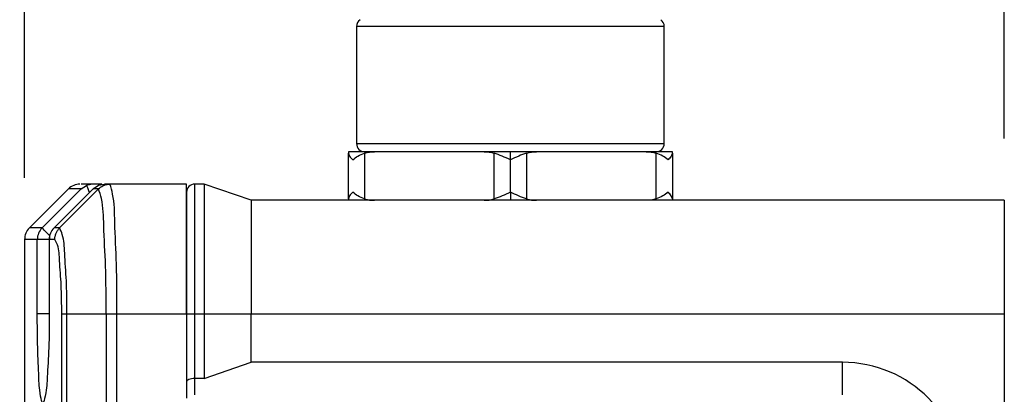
# Model space of a CAD drawing. Header units: millimetres. Extents: x 19 to 819, y 19 to 629.
# Tile 17 of 27: x 404 to 465, y 460 to 483. Entities that reach past the tile are written whole.
import ezdxf

# ---------------------------------------------------------------- set-up
doc = ezdxf.new("R2010")
doc.units = ezdxf.units.MM
doc.header["$LTSCALE"] = 3
doc.layers.add('DIMENSIONS', color=140, linetype='Continuous', lineweight=25)
doc.styles.add('SLDTEXTSTYLE0', font='TXT', dxfattribs={"width": 0.7})
doc.dimstyles.new('SLDDIMSTYLE0', dxfattribs={"dimtxt": 6.474023, "dimasz": 9.906, "dimexe": 0, "dimexo": 0.0625, "dimgap": 1.618506, "dimtad": 0, "dimtih": 1, "dimtoh": 1, "dimrnd": 1e-09, "dimzin": 12, "dimdsep": 46, "dimtxsty": 'SLDTEXTSTYLE0', "dimsah": 1, "dimcen": 0.09, "dimadec": 0, "dimazin": 3, "dimtfac": 1, "dimtofl": 0, "dimtmove": 0, "dimatfit": 3, "dimfxl": 0, "dimfrac": 2, "dimtolj": 1, "dimtzin": 12, "dimarcsym": 0})

# ---------------------------------------------------------------- blocks, each defined once
blk = doc.blocks.new('_D_8')
at = {"layer": 'DIMENSIONS'}
for p, q in [((404.242, 473.076), (404.242, 562.205)), ((464.742, 475.49), (464.742, 562.205)), ((404.242, 552.68), (415.68, 552.68)), ((424.452, 552.68), (422.278, 552.68)), ((422.278, 552.68), (422.278, 542.391)), ((443.69, 552.68), (445.864, 552.68)), ((445.864, 552.68), (445.864, 542.391)), ((464.742, 552.68), (452.463, 552.68)), ((422.278, 542.391), (424.452, 542.391)), ((445.864, 542.391), (443.69, 542.391))]:
    blk.add_line(p, q, dxfattribs=at)
for points in [[(404.242, 552.68), (414.148, 551.156), (414.148, 554.204)], [(464.742, 552.68), (454.836, 554.204), (454.836, 551.156)]]:
    blk.add_solid(points, dxfattribs=at)
at = {"layer": 'DIMENSIONS', "char_height": 6.35, "attachment_point": 1, "style": 'SLDTEXTSTYLE0'}
for s, insert in [('60.5', (424.452, 562.315)), ('2.38', (424.452, 550.577))]:
    blk.add_mtext(s, dxfattribs=dict(at, insert=insert))
blk = doc.blocks.new('_D_9')
at = {"layer": 'DIMENSIONS'}
for p, q in [((372.042, 447.49), (372.042, 586.873)), ((464.742, 475.49), (464.742, 586.873)), ((372.042, 577.348), (402.397, 577.348)), ((411.17, 577.348), (408.996, 577.348)), ((408.996, 577.348), (408.996, 567.059)), ((430.408, 577.348), (432.582, 577.348)), ((432.582, 577.348), (432.582, 567.059)), ((464.742, 577.348), (439.18, 577.348)), ((408.996, 567.059), (411.17, 567.059)), ((432.582, 567.059), (430.408, 567.059))]:
    blk.add_line(p, q, dxfattribs=at)
for points in [[(372.042, 577.348), (381.948, 575.824), (381.948, 578.872)], [(464.742, 577.348), (454.836, 578.872), (454.836, 575.824)]]:
    blk.add_solid(points, dxfattribs=at)
at = {"layer": 'DIMENSIONS', "char_height": 6.35, "attachment_point": 1, "style": 'SLDTEXTSTYLE0'}
for s, insert in [('92.7', (411.17, 586.983)), ('3.65', (411.17, 575.245))]:
    blk.add_mtext(s, dxfattribs=dict(at, insert=insert))

msp = doc.modelspace()

# ---------------------------------------------------------------- linework, layer by layer
for p, q in [((443.742, 482.42), (424.742, 482.42)), ((424.742, 482.42), (424.742, 475.18)), ((443.742, 475.18), (443.742, 482.42)), ((424.742, 475.18), (443.742, 475.18)), ((424.242, 474.68), (424.242, 474.596)), ((425.855, 474.68), (424.242, 474.68)), ((424.242, 471.765), (424.242, 474.596)), ((425.242, 474.68), (425.68, 474.68)), ((425.242, 474.596), (425.242, 471.765)), ((432.629, 474.68), (425.855, 474.68)), ((434.242, 474.68), (432.629, 474.68)), ((433.242, 471.765), (433.242, 474.596)), ((434.242, 474.18), (434.242, 474.68)), ((435.855, 474.68), (434.242, 474.68)), ((435.242, 474.596), (435.242, 471.765)), ((442.629, 474.68), (435.855, 474.68)), ((444.242, 474.68), (442.629, 474.68)), ((442.804, 474.68), (443.242, 474.68)), ((443.242, 471.765), (443.242, 474.596)), ((444.242, 474.596), (444.242, 474.68)), ((444.242, 474.596), (444.242, 471.765)), ((434.242, 472.18), (434.242, 474.18)), ((407.738, 472.388), (408.065, 472.597)), ((408.444, 472.68), (407.743, 472.68)), ((408.444, 472.68), (408.065, 472.597)), ((409.01, 472.68), (408.444, 472.68)), ((408.48, 472.388), (408.799, 472.615)), ((408.799, 472.615), (409.185, 472.68)), ((409.514, 472.68), (409.185, 472.68)), ((414.242, 472.68), (409.514, 472.68)), ((414.242, 464.68), (414.242, 472.68)), ((414.742, 472.68), (414.742, 464.68)), ((415.338, 472.68), (414.742, 472.68)), ((415.338, 472.68), (415.338, 464.68)), ((418.242, 471.68), (415.338, 472.68)), ((406.949, 472.388), (404.535, 469.973)), ((405.32, 469.973), (407.738, 472.388)), ((408.515, 472.424), (406.058, 469.974)), ((406.403, 469.973), (408.808, 472.387)), ((407.738, 472.388), (406.949, 472.388)), ((408.808, 472.387), (408.48, 472.388)), ((414.242, 472.18), (414.242, 464.68)), ((434.242, 472.18), (434.242, 471.68)), ((418.242, 471.68), (418.242, 464.68)), ((464.742, 471.68), (418.242, 471.68)), ((424.242, 471.765), (424.242, 471.68)), ((444.242, 471.765), (444.242, 471.68)), ((464.742, 471.68), (464.742, 464.68)), ((405.32, 469.973), (404.535, 469.973)), ((406.059, 469.973), (406.058, 469.974)), ((406.403, 469.973), (406.059, 469.973)), ((404.242, 469.266), (404.242, 455.538)), ((405.027, 469.266), (404.242, 469.266)), ((405.027, 464.68), (405.027, 469.266)), ((405.764, 469.266), (405.027, 469.266)), ((405.764, 469.266), (405.764, 464.68)), ((405.767, 469.266), (405.764, 469.266)), ((406.111, 469.266), (405.767, 469.266)), ((405.767, 469.266), (405.767, 464.68)), ((405.77, 464.68), (405.027, 464.68)), ((405.767, 464.68), (405.764, 464.68)), ((406.535, 368.678), (406.535, 464.683)), ((406.858, 464.68), (409.272, 464.68)), ((406.858, 368.68), (406.858, 464.68)), ((409.272, 464.68), (409.272, 368.68)), ((409.272, 464.68), (409.944, 464.68)), ((409.944, 464.68), (414.242, 464.68)), ((409.944, 368.68), (409.944, 464.68)), ((414.242, 464.68), (414.242, 459.973)), ((414.242, 464.68), (414.742, 464.68)), ((414.742, 464.68), (414.742, 460.68)), ((414.742, 464.68), (415.338, 464.68)), ((415.338, 464.68), (415.338, 460.68)), ((415.338, 464.68), (418.242, 464.68)), ((418.242, 461.68), (418.242, 464.68)), ((418.242, 464.68), (464.742, 464.68)), ((464.742, 464.68), (464.742, 368.68)), ((415.338, 460.68), (418.242, 461.68)), ((454.742, 461.68), (418.242, 461.68)), ((454.742, 459.68), (454.742, 461.68)), ((414.742, 460.68), (414.742, 459.68)), ((415.338, 460.68), (414.742, 460.68)), ((414.242, 459.973), (414.242, 459.473))]:
    msp.add_line(p, q)
at = {"flags": 128}
for points in [[(408.481, 472.387), (408.218, 472.126), (406.059, 469.973)], [(405.792, 469.501), (405.762, 469.531), (405.642, 469.651), (405.536, 469.757), (405.448, 469.845), (405.381, 469.912), (405.338, 469.955), (405.32, 469.973)], [(414.742, 460.68), (414.644, 460.676), (414.551, 460.665), (414.464, 460.646), (414.388, 460.62), (414.326, 460.588), (414.28, 460.553), (414.251, 460.514), (414.242, 460.473)]]:
    msp.add_lwpolyline(points, dxfattribs=at)
for centre, radius, start, end in [((425.242, 482.42), 0.5, 124.99856, 180.00121), ((443.242, 482.42), 0.5, 359.99859, 55.00163), ((425.242, 475.18), 0.5, 179.99936, 269.99963), ((443.242, 475.18), 0.5, 270.00015, 0.00092), ((407.656, 471.68), 1, 90.00235, 134.99821), ((414.742, 472.18), 0.5, 90.00039, 180.0006), ((405.242, 469.266), 1, 135.00054, 179.99931), ((406.028, 469.266), 1.001, 135.0567, 180.00667), ((406.764, 469.266), 1, 134.91325, 179.99918), ((406.768, 469.266), 1.002, 135.10893, 180.014), ((454.742, 454.18), 7.5, 0.00006, 90)]:
    msp.add_arc(centre, radius, start, end)
for points, knots in [([(424.242, 474.596), (424.261, 474.531), (424.309, 474.368), (424.435, 474.25), (424.51, 474.18)], [0, 0, 0, 0, 0.402515, 1, 1, 1, 1]), ([(424.51, 474.18), (424.611, 474.262), (424.833, 474.439), (425.098, 474.541), (425.242, 474.596)], [0, 0, 0, 0, 0.457906, 1, 1, 1, 1]), ([(425.242, 474.596), (425.291, 474.611), (425.39, 474.639), (425.543, 474.663), (425.698, 474.678), (425.803, 474.68), (425.855, 474.68)], [0, 0, 0, 0, 0.247859, 0.496273, 0.747852, 1, 1, 1, 1]), ([(432.629, 474.68), (432.68, 474.68), (432.782, 474.678), (432.936, 474.664), (433.091, 474.64), (433.191, 474.611), (433.242, 474.596)], [0, 0, 0, 0, 0.246871, 0.494655, 0.74595, 1, 1, 1, 1]), ([(434.242, 474.18), (434.073, 474.258), (433.745, 474.409), (433.407, 474.535), (433.242, 474.596)], [0, 0, 0, 0, 0.513779, 1, 1, 1, 1]), ([(435.242, 474.596), (435.078, 474.536), (434.74, 474.41), (434.412, 474.259), (434.242, 474.18)], [0, 0, 0, 0, 0.482915, 1, 1, 1, 1]), ([(435.242, 474.596), (435.291, 474.611), (435.39, 474.639), (435.543, 474.663), (435.698, 474.678), (435.803, 474.68), (435.855, 474.68)], [0, 0, 0, 0, 0.247857, 0.496271, 0.74785, 1, 1, 1, 1]), ([(442.629, 474.68), (442.68, 474.68), (442.782, 474.678), (442.936, 474.664), (443.091, 474.64), (443.191, 474.611), (443.242, 474.596)], [0, 0, 0, 0, 0.246871, 0.494658, 0.74595, 1, 1, 1, 1]), ([(443.974, 474.18), (443.873, 474.261), (443.652, 474.438), (443.386, 474.541), (443.242, 474.596)], [0, 0, 0, 0, 0.454633, 1, 1, 1, 1]), ([(444.242, 474.596), (444.223, 474.531), (444.175, 474.368), (444.049, 474.251), (443.974, 474.18)], [0, 0, 0, 0, 0.399242, 1, 1, 1, 1]), ([(408.065, 472.597), (408.076, 472.57), (408.101, 472.509), (408.142, 472.409), (408.192, 472.289), (408.227, 472.204), (408.246, 472.157), (408.247, 472.157)], [0, 0, 0, 0, 0.178997, 0.414753, 0.684874, 0.995794, 1, 1, 1, 1]), ([(408.808, 472.387), (408.892, 472.457), (409.032, 472.572), (409.28, 472.663), (409.433, 472.674), (409.514, 472.68)], [0, 0, 0, 0, 0.416057, 0.687265, 1, 1, 1, 1]), ([(409.944, 464.68), (409.945, 465.702), (409.947, 467.589), (409.802, 470.043), (409.797, 471.716), (409.574, 472.478), (409.514, 472.68)], [0, 0, 0, 0, 0.381461, 0.704379, 0.921163, 1, 1, 1, 1]), ([(409.272, 464.68), (409.273, 465.665), (409.275, 467.484), (409.119, 469.846), (409.111, 471.464), (408.872, 472.192), (408.808, 472.387)], [0, 0, 0, 0, 0.3812, 0.703901, 0.920674, 1, 1, 1, 1]), ([(424.51, 472.18), (424.434, 472.11), (424.309, 471.993), (424.261, 471.83), (424.242, 471.765)], [0, 0, 0, 0, 0.600775, 1, 1, 1, 1]), ([(425.242, 471.765), (425.097, 471.82), (424.832, 471.923), (424.611, 472.1), (424.51, 472.18)], [0, 0, 0, 0, 0.545363, 1, 1, 1, 1]), ([(434.242, 472.18), (434.072, 472.102), (433.744, 471.951), (433.405, 471.825), (433.242, 471.765)], [0, 0, 0, 0, 0.517089, 1, 1, 1, 1]), ([(435.242, 471.765), (435.077, 471.826), (434.739, 471.952), (434.41, 472.103), (434.242, 472.18)], [0, 0, 0, 0, 0.486219, 1, 1, 1, 1]), ([(443.974, 472.18), (443.872, 472.099), (443.651, 471.922), (443.386, 471.82), (443.242, 471.765)], [0, 0, 0, 0, 0.45791, 1, 1, 1, 1]), ([(444.242, 471.765), (444.222, 471.83), (444.174, 471.993), (444.049, 472.11), (443.974, 472.18)], [0, 0, 0, 0, 0.402498, 1, 1, 1, 1]), ([(425.242, 471.765), (425.291, 471.75), (425.39, 471.722), (425.543, 471.698), (425.698, 471.683), (425.803, 471.681), (425.855, 471.68)], [0, 0, 0, 0, 0.247858, 0.496275, 0.747853, 1, 1, 1, 1]), ([(432.629, 471.68), (432.68, 471.681), (432.782, 471.683), (432.936, 471.697), (433.091, 471.721), (433.191, 471.75), (433.242, 471.765)], [0, 0, 0, 0, 0.2468692, 0.4946523, 0.7459453, 1, 1, 1, 1]), ([(435.242, 471.765), (435.291, 471.75), (435.39, 471.722), (435.543, 471.698), (435.698, 471.683), (435.803, 471.681), (435.855, 471.68)], [0, 0, 0, 0, 0.247856, 0.496273, 0.747851, 1, 1, 1, 1]), ([(443.242, 471.765), (443.192, 471.75), (443.094, 471.722), (442.94, 471.698), (442.785, 471.683), (442.681, 471.681), (442.629, 471.68)], [0, 0, 0, 0, 0.2478563, 0.4962734, 0.7478515, 1, 1, 1, 1]), ([(406.111, 469.266), (406.115, 469.332), (406.122, 469.463), (406.182, 469.651), (406.272, 469.827), (406.359, 469.924), (406.403, 469.973)], [0, 0, 0, 0, 0.250162, 0.500256, 0.750205, 1, 1, 1, 1]), ([(406.858, 464.68), (406.856, 465.026), (406.852, 465.703), (406.823, 466.955), (406.715, 468.227), (406.686, 469.355), (406.464, 469.839), (406.403, 469.973)], [0, 0, 0, 0, 0.194328, 0.380423, 0.702143, 0.917543, 1, 1, 1, 1]), ([(406.535, 464.683), (406.533, 464.983), (406.529, 465.572), (406.502, 466.661), (406.401, 467.765), (406.376, 468.745), (406.168, 469.154), (406.111, 469.266)], [0, 0, 0, 0, 0.194541, 0.381808, 0.704424, 0.918906, 1, 1, 1, 1]), ([(405.767, 464.68), (405.765, 463.989), (405.761, 462.711), (405.637, 460.891), (405.618, 460.011), (405.366, 458.957), (405.131, 460.008), (405.13, 460.889), (405.029, 462.709), (405.028, 463.988), (405.027, 464.68)], [0, 0, 0, 0, 0.190707, 0.352132, 0.460244, 0.500264, 0.539754, 0.647658, 0.809145, 1, 1, 1, 1]), ([(406.535, 464.683), (406.547, 464.683), (406.58, 464.682), (406.647, 464.682), (406.743, 464.681), (406.817, 464.681), (406.858, 464.68)], [0, 0, 0, 0, 0.106487, 0.313867, 0.615114, 1, 1, 1, 1])]:
    msp.add_open_spline(points, degree=3, knots=knots)

# ---------------------------------------------------------------- dimensions: what is measured, and where the dimension line sits
at = {"layer": 'DIMENSIONS'}
for base, p1, p2, picture, middle in [((372.042, 577.348), (464.742, 471.68), (372.042, 443.68), '_D_9', (420.789, 577.348)), ((464.742, 552.68), (404.242, 469.266), (464.742, 471.68), '_D_8', (434.071, 552.68))]:
    dim = msp.add_linear_dim(base=base, p1=p1, p2=p2, dimstyle='SLDDIMSTYLE0', dxfattribs=at)
    dim.commit()
    dim.dimension.update_dxf_attribs({"geometry": picture, "text_midpoint": middle, "dimtype": 160})

doc.saveas('drawing.dxf')
